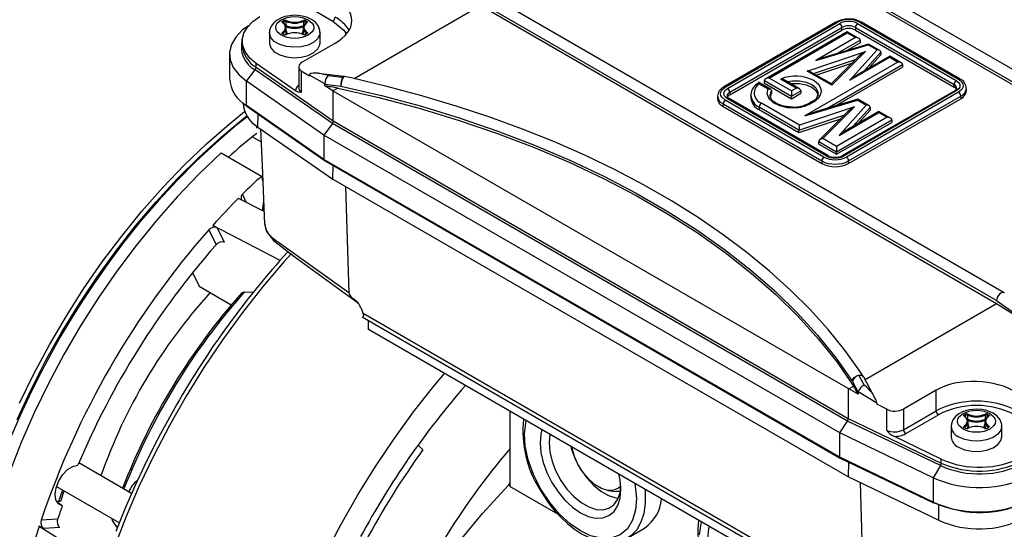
# Model space of a CAD drawing. Header units: inches. Extents: x 0 to 44, y 0 to 34.
# Tile 12 of 15: x 30.1 to 36.2, y 25.2 to 28.3. Entities that reach past the tile are written whole.
import ezdxf

# ---------------------------------------------------------------- set-up
doc = ezdxf.new("R2010")
doc.units = ezdxf.units.IN
doc.header["$LTSCALE"] = 4
doc.header["$MEASUREMENT"] = 0

msp = doc.modelspace()

# ---------------------------------------------------------------- linework, layer by layer
for p, q in [((37.3941, 27.3474), (34.1935, 29.1951)), ((34.1455, 29.1291), (37.347, 27.2809)), ((37.3455, 27.2979), (34.1471, 29.1443)), ((36.1692, 26.6403), (32.9686, 28.488)), ((31.8071, 28.438), (32.002, 28.3255)), ((32.9206, 28.422), (32.1338, 27.9678)), ((32.9206, 28.422), (36.1221, 26.5738)), ((36.1206, 26.5908), (32.9222, 28.4372)), ((31.6899, 28.3254), (31.696, 28.3289)), ((31.6904, 28.3173), (31.6904, 28.3174)), ((31.6927, 28.3206), (31.6987, 28.3241)), ((31.6927, 28.3141), (31.6927, 28.3206)), ((31.6987, 28.3094), (31.6987, 28.3241)), ((31.7094, 28.3243), (31.7094, 28.2986)), ((31.8213, 28.2986), (31.8213, 28.3243)), ((31.8319, 28.3241), (31.8379, 28.3206)), ((31.8319, 28.3094), (31.8319, 28.3241)), ((31.8347, 28.3289), (31.8407, 28.3254)), ((31.8379, 28.3141), (31.8379, 28.3206)), ((35.124, 28.3185), (34.428, 27.9167)), ((34.4379, 27.9158), (35.1338, 28.3175)), ((34.4518, 27.9077), (35.1477, 28.3095)), ((35.2591, 28.3095), (35.8716, 27.9559)), ((35.273, 28.3175), (35.8855, 27.964)), ((35.8953, 27.9649), (35.2829, 28.3185)), ((31.6078, 28.2532), (31.6078, 28.1889)), ((31.696, 28.2419), (31.6899, 28.2453)), ((31.6979, 28.242), (31.6919, 28.2455)), ((31.6923, 28.2499), (31.6923, 28.2453)), ((31.7023, 28.2801), (31.7098, 28.2727)), ((31.7166, 28.2528), (31.7126, 28.2405)), ((31.7127, 28.2564), (31.7127, 28.2822)), ((31.8188, 28.2381), (31.8141, 28.2528)), ((31.8179, 28.2822), (31.8179, 28.2564)), ((31.8388, 28.2455), (31.8327, 28.242)), ((31.8407, 28.2453), (31.8347, 28.2419)), ((31.8384, 28.2453), (31.8384, 28.2499)), ((31.8402, 28.2469), (31.8402, 28.2468)), ((31.9228, 28.1889), (31.9228, 28.2532)), ((34.4657, 27.8836), (35.1617, 28.2854)), ((34.4657, 27.8675), (35.1617, 28.2693)), ((35.1951, 28.2591), (34.6896, 27.9673)), ((34.7093, 27.972), (35.1951, 28.2524)), ((35.1617, 28.2693), (35.1617, 28.2854)), ((35.2663, 28.218), (35.1951, 28.2591)), ((35.1951, 28.2524), (35.1951, 28.2591)), ((35.1951, 28.2524), (35.2466, 28.2227)), ((35.2452, 28.2854), (35.8576, 27.9318)), ((35.2452, 28.2854), (35.2452, 28.2693)), ((35.2452, 28.2693), (35.8576, 27.9158)), ((31.4394, 28.2006), (31.4394, 28.1765)), ((31.8131, 28.0713), (32.0159, 28.1884)), ((35.2466, 28.2227), (34.9993, 28.08)), ((34.9993, 28.08), (35.325, 28.1775)), ((35.3273, 28.1826), (35.064, 28.1038)), ((35.1311, 28.1239), (35.2744, 28.2066)), ((35.1889, 28.1412), (35.2744, 28.1906)), ((35.2744, 28.2066), (35.2744, 28.1906)), ((35.325, 28.1775), (35.3798, 28.1458)), ((35.3968, 28.1426), (35.3276, 28.1826)), ((31.3607, 28.1203), (31.3607, 27.9692)), ((34.9458, 28.0154), (35.3071, 28.1355)), ((35.3071, 28.1355), (35.0991, 27.927)), ((35.3798, 28.1458), (35.2109, 27.9578)), ((35.2994, 28.0156), (35.4039, 28.1319)), ((35.3293, 28.0329), (35.4039, 28.1158)), ((35.4039, 28.1319), (35.4039, 28.1158)), ((31.5256, 28.0387), (31.5256, 28.0628)), ((31.7704, 27.8924), (31.5256, 28.0628)), ((35.5097, 28.0708), (34.9325, 27.7377)), ((34.9852, 27.9993), (35.2459, 28.086)), ((35.2219, 28.0619), (35.0029, 27.9891)), ((35.0643, 27.7816), (35.5375, 28.0548)), ((35.2633, 28.1034), (35.0958, 27.9355)), ((35.2109, 27.9578), (35.4581, 28.1006)), ((35.4581, 28.1072), (35.2647, 27.9955)), ((35.5293, 28.0661), (35.4581, 28.1072)), ((35.4581, 28.1006), (35.4581, 28.1072)), ((35.4581, 28.1006), (35.5097, 28.0708)), ((35.5375, 28.0548), (35.5375, 28.0387)), ((31.4649, 27.9534), (31.5195, 28.0229)), ((31.9987, 27.6894), (31.5195, 28.0229)), ((31.5256, 28.0387), (32.0045, 27.7053)), ((31.79, 28.0402), (31.79, 27.9111)), ((31.8061, 28.0146), (31.8061, 27.8836)), ((31.8566, 27.983), (31.8061, 28.0146)), ((32.0707, 27.9818), (31.9115, 28.0005)), ((35.0991, 27.927), (34.9458, 28.0154)), ((35.0961, 27.9354), (34.9685, 28.009)), ((35.1221, 27.7989), (35.5375, 28.0387)), ((31.9463, 27.6184), (31.4649, 27.9534)), ((31.4649, 27.8023), (31.4649, 27.9534)), ((31.8566, 27.9904), (31.8566, 27.9891)), ((31.9526, 27.9356), (31.8566, 27.9891)), ((31.8566, 27.983), (31.8566, 27.9891)), ((31.9526, 27.9356), (31.9527, 27.9337)), ((31.9527, 27.9228), (31.9527, 27.9337)), ((31.9527, 27.9337), (32.0518, 27.9215)), ((31.9731, 27.9876), (32.0626, 27.9764)), ((34.7208, 27.9013), (34.6438, 27.9457)), ((34.6483, 27.9428), (34.6447, 27.9405)), ((34.6489, 27.9361), (34.7023, 27.9053)), ((34.6814, 27.9559), (34.8485, 27.8595)), ((34.6814, 27.9399), (34.6814, 27.9559)), ((34.6814, 27.9399), (34.8485, 27.8434)), ((34.8485, 27.8917), (34.7093, 27.972)), ((34.7815, 27.9657), (34.8791, 27.9093)), ((34.8988, 27.9046), (34.8034, 27.9597)), ((35.8576, 27.9158), (35.8576, 27.9318)), ((32.0022, 27.8918), (31.9527, 27.9228)), ((32.0328, 27.9095), (32.0022, 27.8918)), ((32.0045, 27.8902), (32.0022, 27.8918)), ((35.2008, 26.045), (32.0045, 27.8902)), ((32.0045, 27.7053), (32.0045, 27.8902)), ((34.4284, 27.9164), (34.4269, 27.9155)), ((34.4282, 27.9169), (34.428, 27.9167)), ((34.4657, 27.8836), (34.4657, 27.8675)), ((34.7159, 27.8657), (34.7248, 27.8924)), ((34.7248, 27.8924), (34.7248, 27.8763)), ((34.8791, 27.9093), (34.8485, 27.8917)), ((34.8485, 27.8595), (34.9069, 27.8933)), ((34.8485, 27.8917), (34.8485, 27.8595)), ((34.8485, 27.8434), (34.9069, 27.8772)), ((34.9069, 27.8933), (34.9069, 27.8772)), ((35.8617, 27.8926), (35.1657, 27.4909)), ((35.8716, 27.8917), (35.1756, 27.4899)), ((35.8855, 27.8836), (35.1895, 27.4818)), ((35.934, 27.8916), (35.934, 27.9077)), ((31.445, 27.8173), (31.4449, 27.8161)), ((34.3893, 27.8595), (34.3893, 27.8434)), ((34.4239, 27.8113), (35.0364, 27.4577)), ((34.4239, 27.7952), (34.4239, 27.8113)), ((35.0503, 27.4818), (34.4379, 27.8354)), ((35.0642, 27.4899), (34.4518, 27.8434)), ((35.0741, 27.4909), (34.4616, 27.8444)), ((34.5961, 27.8643), (34.5962, 27.8669)), ((34.5961, 27.8643), (34.5961, 27.8483)), ((34.8985, 27.6796), (34.662, 27.8161)), ((34.8485, 27.8434), (34.8485, 27.8595)), ((34.9325, 27.7377), (35.2582, 27.8351)), ((34.9591, 27.8155), (34.9595, 27.8157)), ((34.9775, 27.8261), (34.9595, 27.8157)), ((34.9873, 27.8251), (34.9693, 27.8147)), ((35.2605, 27.8403), (34.9972, 27.7615)), ((35.2034, 27.4577), (35.8994, 27.8595)), ((35.2034, 27.4417), (35.8994, 27.8434)), ((35.2582, 27.8351), (35.3129, 27.8035)), ((35.33, 27.8003), (35.2608, 27.8403)), ((35.8994, 27.8595), (35.8994, 27.8434)), ((31.9463, 27.4673), (31.4649, 27.8023)), ((31.4673, 27.797), (31.9485, 27.462)), ((31.5362, 27.6678), (31.5375, 27.7481)), ((34.4239, 27.7952), (35.0364, 27.4417)), ((34.8952, 27.6493), (34.648, 27.792)), ((34.648, 27.792), (34.648, 27.7759)), ((34.648, 27.7759), (34.8952, 27.6332)), ((34.8394, 27.7893), (34.8652, 27.7887)), ((35.2403, 27.7932), (34.8985, 27.6796)), ((35.1965, 27.7611), (35.0234, 27.5875)), ((35.0435, 27.5959), (35.2403, 27.7932)), ((35.3129, 27.8035), (35.1441, 27.6155)), ((35.1441, 27.6155), (35.3913, 27.7583)), ((35.3913, 27.7649), (35.1979, 27.6532)), ((35.2325, 27.6733), (35.3371, 27.7896)), ((35.2625, 27.6906), (35.3371, 27.7735)), ((35.3371, 27.7896), (35.3371, 27.7735)), ((35.4625, 27.7238), (35.3913, 27.7649)), ((35.3913, 27.7583), (35.3913, 27.7649)), ((35.3913, 27.7583), (35.4428, 27.7285)), ((31.4358, 27.7111), (31.441, 27.7081)), ((31.9987, 27.6894), (31.9463, 27.6184)), ((35.1955, 25.8439), (31.9987, 27.6894)), ((32.0045, 27.7053), (35.2008, 25.8601)), ((34.8952, 27.6493), (35.1791, 27.7437)), ((34.8952, 27.6332), (35.1551, 27.7196)), ((35.4428, 27.7285), (35.1283, 27.5469)), ((35.1283, 27.5148), (35.4707, 27.7125)), ((35.1283, 27.4987), (35.4707, 27.6964)), ((35.4707, 27.7125), (35.4707, 27.6964)), ((31.3882, 27.6726), (31.3929, 27.6698)), ((31.5291, 27.6728), (31.5297, 27.6705)), ((31.5362, 27.6678), (32.002, 27.3451)), ((34.8952, 27.6332), (34.8952, 27.6493)), ((31.5025, 27.6066), (31.5572, 27.575)), ((35.1477, 25.7702), (31.9463, 27.6184)), ((31.9463, 27.6184), (31.9463, 27.4673)), ((35.0189, 27.5779), (35.1283, 27.5148)), ((35.0189, 27.5619), (35.0189, 27.5779)), ((35.1283, 27.5469), (35.0435, 27.5959)), ((31.2255, 27.5226), (31.2197, 27.526)), ((31.308, 27.5071), (31.5586, 27.3625)), ((35.0189, 27.5619), (35.1283, 27.4987)), ((35.1283, 27.5469), (35.1283, 27.5148)), ((35.1283, 27.4987), (35.1283, 27.5148)), ((35.1477, 25.6191), (31.9463, 27.4673)), ((31.9488, 27.4618), (35.1501, 25.6138)), ((35.0364, 27.4577), (35.0364, 27.4417)), ((35.2034, 27.4417), (35.2034, 27.4577)), ((32.002, 27.3451), (32.0033, 27.4304)), ((31.5586, 27.3625), (31.5675, 27.3248)), ((32.002, 27.3451), (35.2034, 25.497)), ((32.0804, 27.2999), (32.1008, 26.6404)), ((31.5749, 27.143), (31.4158, 27.2255)), ((31.4631, 27.201), (31.442, 27.2516)), ((31.2317, 27.0296), (31.2766, 26.9378)), ((31.2569, 27.0578), (31.2847, 27.0417)), ((31.6739, 26.8389), (31.2569, 27.0578)), ((31.2847, 27.0417), (31.3283, 26.9528)), ((31.1309, 26.7649), (31.1726, 26.6799)), ((31.1726, 26.6799), (31.3714, 26.5651)), ((31.4543, 26.6462), (31.5086, 26.644)), ((36.1206, 26.5908), (36.3743, 26.4124)), ((35.3054, 26.1024), (36.1221, 26.5738)), ((36.1221, 26.5738), (36.3743, 26.4124)), ((32.1833, 26.4898), (35.2471, 24.7211)), ((35.2094, 24.7674), (32.1897, 26.5106)), ((32.2241, 26.4112), (32.2241, 26.4663)), ((35.2863, 24.6434), (32.2241, 26.4112)), ((35.2671, 26.1265), (35.2998, 26.0671)), ((35.2978, 26.1155), (35.2967, 26.1175)), ((35.3729, 25.975), (35.2985, 26.1154)), ((35.2008, 26.045), (35.2008, 25.8601)), ((35.2037, 26.0436), (35.2008, 26.045)), ((35.2037, 26.0436), (35.2343, 26.0613)), ((35.2633, 26.0116), (35.2037, 26.0436)), ((35.2272, 26.0883), (35.2633, 26.0225)), ((35.2633, 26.0225), (35.2634, 26.0243)), ((35.2633, 26.0225), (35.2633, 26.0116)), ((35.3792, 25.9555), (35.2634, 26.0243)), ((35.7463, 26.0349), (35.5435, 25.9178)), ((35.7463, 25.9069), (35.7463, 26.0349)), ((35.3792, 25.9555), (35.3792, 25.9568)), ((35.3792, 25.9555), (35.3792, 25.9494)), ((35.44, 25.9168), (35.3792, 25.9494)), ((35.44, 25.7858), (35.44, 25.9168)), ((35.5435, 25.9178), (35.5435, 25.7898)), ((33.1002, 25.9055), (33.1002, 25.4383)), ((35.2008, 25.8601), (35.7783, 25.5836)), ((35.5435, 25.7898), (35.7463, 25.9069)), ((35.5574, 25.7657), (35.7602, 25.8827)), ((35.9214, 25.8826), (35.9275, 25.8861)), ((35.9219, 25.8745), (35.9219, 25.8746)), ((35.9242, 25.8778), (35.9303, 25.8813)), ((35.9242, 25.8713), (35.9242, 25.8778)), ((35.9303, 25.8666), (35.9303, 25.8813)), ((35.9409, 25.8815), (35.9409, 25.8558)), ((36.0528, 25.8558), (36.0528, 25.8815)), ((36.0634, 25.8813), (36.0694, 25.8778)), ((36.0634, 25.8666), (36.0634, 25.8813)), ((36.0662, 25.8861), (36.0722, 25.8826)), ((36.0694, 25.8713), (36.0694, 25.8778)), ((33.1907, 25.7651), (33.2016, 25.8469)), ((35.1477, 25.7702), (35.1955, 25.8439)), ((35.7733, 25.5673), (35.1955, 25.8439)), ((35.8394, 25.8104), (35.8394, 25.7461)), ((35.9275, 25.7991), (35.9214, 25.8025)), ((35.9294, 25.7993), (35.9234, 25.8027)), ((35.9238, 25.8071), (35.9238, 25.8025)), ((35.9338, 25.8373), (35.9413, 25.8299)), ((35.9481, 25.81), (35.9441, 25.7977)), ((35.9443, 25.8136), (35.9443, 25.8394)), ((36.0503, 25.7953), (36.0456, 25.81)), ((36.0494, 25.8394), (36.0494, 25.8136)), ((36.0703, 25.8027), (36.0642, 25.7993)), ((36.0722, 25.8025), (36.0662, 25.7991)), ((36.0699, 25.8025), (36.0699, 25.8071)), ((36.0718, 25.8041), (36.0717, 25.804)), ((36.1543, 25.7461), (36.1543, 25.8104)), ((35.728, 25.4924), (35.1477, 25.7702)), ((35.1477, 25.6191), (35.1477, 25.7702)), ((35.7783, 25.6077), (35.4831, 25.7491)), ((32.5598, 25.6644), (32.5311, 25.6951)), ((35.728, 25.3413), (35.1477, 25.6191)), ((35.1503, 25.6137), (35.7305, 25.3359)), ((35.7783, 25.5836), (35.7783, 25.6077)), ((30.7531, 25.3951), (30.4259, 25.584)), ((35.2034, 25.497), (35.2047, 25.5876)), ((35.7733, 25.5673), (35.728, 25.4924)), ((35.2034, 25.497), (35.7624, 25.2281)), ((35.728, 25.4924), (35.728, 25.3413)), ((30.286, 25.4375), (30.6767, 25.2119)), ((33.0934, 25.4474), (33.0908, 25.4458)), ((33.0915, 25.4454), (33.0908, 25.4458)), ((33.0908, 25.4458), (33.0915, 25.4449)), ((33.0934, 25.4474), (33.1002, 25.4561)), ((33.0934, 25.4474), (33.1002, 25.4463)), ((33.3988, 25.2659), (33.1002, 25.4383)), ((33.8758, 25.4577), (33.8866, 25.3634)), ((35.2749, 25.4626), (35.2937, 24.7971)), ((30.3246, 25.4152), (30.2986, 25.3442)), ((33.7096, 25.4139), (33.7566, 25.4075)), ((30.2986, 25.3442), (30.2878, 25.3435)), ((30.3225, 25.3187), (30.2928, 25.3381)), ((35.7624, 25.2281), (35.7637, 25.3256)), ((30.2078, 25.1764), (30.18, 25.1924)), ((30.18, 25.1924), (30.5779, 24.9409)), ((30.2937, 25.2353), (30.1918, 25.2284)), ((30.3066, 25.1831), (30.2078, 25.1764)), ((30.635, 25.2272), (30.6328, 25.2373)), ((30.635, 25.2272), (30.6374, 25.2346)), ((30.6643, 25.181), (30.635, 25.2272)), ((33.8322, 25.12), (33.9366, 25.1803)), ((34.2873, 25.2202), (34.2764, 25.1384))]:
    msp.add_line(p, q)
at = {"flags": 128}
for points in [[(31.7653, 28.3608), (31.7206, 28.3566), (31.7041, 28.3527), (31.6787, 28.3438), (31.6557, 28.3316), (31.6352, 28.3151), (31.6191, 28.2943), (31.6095, 28.2692), (31.6092, 28.2539)], [(31.9215, 28.2541), (31.9218, 28.2659), (31.912, 28.2935), (31.8932, 28.3174), (31.87, 28.3347), (31.8448, 28.3468), (31.8237, 28.3535), (31.7988, 28.3585), (31.7653, 28.3608)], [(31.5256, 28.0628), (31.4866, 28.0957), (31.4588, 28.1321), (31.443, 28.1709), (31.4398, 28.2107), (31.4494, 28.2501), (31.4713, 28.2879), (31.5049, 28.3227), (31.549, 28.3533)], [(31.6818, 28.2372), (31.6569, 28.2583), (31.6496, 28.2716), (31.6472, 28.2854), (31.6496, 28.2992), (31.6569, 28.3125), (31.6818, 28.3336), (31.7184, 28.348), (31.7414, 28.3522), (31.7653, 28.3536), (31.7893, 28.3522), (31.8122, 28.348), (31.8488, 28.3336)], [(31.8488, 28.3336), (31.8737, 28.3125), (31.881, 28.2992), (31.8834, 28.2854), (31.881, 28.2715), (31.8737, 28.2583), (31.8488, 28.2372), (31.8122, 28.2228), (31.7893, 28.2186), (31.7653, 28.2172), (31.7414, 28.2186), (31.7184, 28.2228), (31.6818, 28.2372)], [(31.6893, 28.3162), (31.6871, 28.3184), (31.6865, 28.3209), (31.6875, 28.3234), (31.6899, 28.3254)], [(31.7088, 28.2854), (31.7034, 28.3023), (31.6893, 28.3162)], [(31.6914, 28.3163), (31.6906, 28.317), (31.6904, 28.3175)], [(31.8414, 28.3162), (31.8272, 28.3023), (31.8218, 28.2854)], [(31.8402, 28.3175), (31.8401, 28.317), (31.8392, 28.3163)], [(31.8407, 28.3254), (31.8432, 28.3234), (31.8442, 28.3209), (31.8435, 28.3183), (31.8414, 28.3162)], [(32.002, 28.3255), (32.0724, 28.2657), (32.0836, 28.2454)], [(31.4774, 28.2954), (31.4399, 28.268), (31.3993, 28.2259), (31.3727, 28.1802), (31.3612, 28.1324), (31.365, 28.0842), (31.3841, 28.0373), (31.4178, 27.9932), (31.4649, 27.9534)], [(31.9228, 28.2539), (31.9218, 28.2431), (31.9097, 28.2169), (31.8847, 28.1939), (31.8491, 28.1763), (31.8061, 28.1654), (31.7594, 28.1624), (31.7133, 28.1674), (31.6718, 28.1801), (31.6386, 28.1992), (31.6167, 28.2232), (31.608, 28.2498), (31.6078, 28.2536)], [(31.6899, 28.2453), (31.6874, 28.2474), (31.6865, 28.2499), (31.6872, 28.2525), (31.6893, 28.2546)], [(31.6893, 28.2546), (31.7034, 28.2685), (31.7088, 28.2854)], [(31.6919, 28.2455), (31.6908, 28.2463), (31.6904, 28.2469)], [(31.7099, 28.2438), (31.7114, 28.2477), (31.7127, 28.2564)], [(31.7127, 28.2656), (31.7167, 28.2532), (31.7166, 28.2528)], [(31.8141, 28.2528), (31.814, 28.2532), (31.8179, 28.2656)], [(31.8179, 28.2564), (31.8192, 28.2477), (31.8208, 28.2437)], [(31.8218, 28.2854), (31.8272, 28.2685), (31.8414, 28.2546)], [(31.8402, 28.2469), (31.8399, 28.2463), (31.8388, 28.2455)], [(31.8414, 28.2546), (31.8436, 28.2524), (31.8442, 28.2499), (31.8431, 28.2473), (31.8407, 28.2453)], [(31.6078, 28.1889), (31.608, 28.1855), (31.6167, 28.1589), (31.6386, 28.135), (31.6718, 28.1158), (31.7133, 28.1031), (31.7594, 28.0981), (31.8061, 28.1011), (31.8491, 28.112), (31.8847, 28.1296), (31.9097, 28.1526), (31.9218, 28.1788), (31.9228, 28.1889)], [(31.9731, 27.9876), (31.9101, 28.0012), (31.8799, 28.0023), (31.8651, 27.9994), (31.859, 27.9955), (31.8573, 27.9931), (31.8566, 27.9904)], [(32.0738, 27.9812), (32.0709, 27.9806), (32.0656, 27.9749), (32.0603, 27.9643), (32.0558, 27.9504), (32.0528, 27.9354), (32.0518, 27.9215)], [(32.0626, 27.9764), (32.0678, 27.9813), (32.0706, 27.981)], [(32.074, 27.9809), (32.0722, 27.9815), (32.0706, 27.9815)], [(35.2961, 26.1176), (35.2729, 26.1542), (35.1796, 26.284), (35.0767, 26.4111), (34.9643, 26.5354), (34.8426, 26.6567), (34.7119, 26.7747), (34.5725, 26.8892), (34.4247, 27), (34.2687, 27.1068), (34.1049, 27.2095), (33.9335, 27.3079), (33.755, 27.4018), (33.5696, 27.4911), (33.3778, 27.5755), (33.18, 27.6549), (32.9765, 27.7291), (32.7678, 27.7981), (32.5544, 27.8617), (32.3367, 27.9197), (32.1153, 27.9721), (32.0737, 27.9808)], [(34.6489, 27.9361), (34.6484, 27.9412), (34.6481, 27.9431), (34.6481, 27.9431)], [(34.8213, 27.9494), (34.855, 27.9546), (34.8985, 27.9541), (34.9397, 27.946), (34.9746, 27.9309), (34.9998, 27.9104), (35.0129, 27.8864), (35.0145, 27.875)], [(34.8424, 27.9372), (34.855, 27.9385), (34.8985, 27.9381), (34.9397, 27.9299), (34.9746, 27.9149), (34.9998, 27.8943), (35.0129, 27.8704), (35.0145, 27.8583)], [(34.9873, 27.8251), (35.021, 27.8537), (35.0308, 27.8715), (35.0342, 27.8904), (35.0308, 27.9094), (35.021, 27.9271), (34.9873, 27.9557)], [(35.8716, 27.9559), (35.8881, 27.9418), (35.893, 27.933), (35.8946, 27.9238), (35.893, 27.9146), (35.8881, 27.9057), (35.8716, 27.8917)], [(35.8855, 27.964), (35.9062, 27.9464), (35.9123, 27.9353), (35.9143, 27.9238), (35.9123, 27.9123), (35.9062, 27.9012), (35.8855, 27.8836)], [(31.8061, 27.8836), (31.8061, 27.8834), (31.806, 27.8832), (31.8055, 27.8829), (31.7892, 27.8843), (31.7704, 27.8924)], [(32.0328, 27.9095), (32.2878, 27.8505), (32.5373, 27.7842), (32.7807, 27.7107), (33.0173, 27.6302), (33.2466, 27.5429), (33.468, 27.449), (33.6808, 27.3487), (33.8846, 27.2424), (34.0788, 27.1303), (34.263, 27.0127), (34.4366, 26.8898), (34.5992, 26.762), (34.7505, 26.6296), (34.89, 26.493), (35.0173, 26.3525), (35.1322, 26.2085), (35.2343, 26.0613)], [(32.0518, 27.9215), (32.3042, 27.8625), (32.5512, 27.7963), (32.7921, 27.7231), (33.0264, 27.643), (33.2534, 27.5562), (33.4727, 27.4629), (33.6835, 27.3635), (33.8855, 27.258), (34.078, 27.1469), (34.2606, 27.0303), (34.433, 26.9086), (34.5945, 26.782), (34.7448, 26.651), (34.8836, 26.5157), (35.0105, 26.3766), (35.1251, 26.234), (35.2272, 26.0883)], [(34.4379, 27.8354), (34.4171, 27.853), (34.411, 27.8641), (34.409, 27.8756), (34.4111, 27.8871), (34.4171, 27.8981), (34.4379, 27.9158)], [(34.4518, 27.8434), (34.4352, 27.8575), (34.4303, 27.8664), (34.4287, 27.8756), (34.4303, 27.8848), (34.4352, 27.8936), (34.4518, 27.9077)], [(34.7023, 27.9053), (34.6963, 27.8761), (34.7076, 27.8457), (34.7358, 27.8192), (34.7751, 27.8004), (34.8226, 27.7897), (34.8394, 27.7893)], [(34.7023, 27.9053), (34.7076, 27.9057), (34.7103, 27.9054), (34.7175, 27.9032), (34.7207, 27.901), (34.723, 27.8983), (34.7243, 27.8954), (34.7248, 27.8924)], [(34.7158, 27.8479), (34.7159, 27.8494), (34.7248, 27.8763)], [(35.8749, 27.9077), (35.8718, 27.9005), (35.8617, 27.8926)], [(34.7158, 27.8639), (34.7159, 27.8655), (34.7159, 27.8657)], [(34.8562, 27.7913), (34.8153, 27.7946), (34.7999, 27.7977), (34.7766, 27.8047), (34.7563, 27.8138), (34.7392, 27.8249), (34.7265, 27.8372), (34.7187, 27.8501), (34.7158, 27.864), (34.7162, 27.8653)], [(34.9595, 27.8157), (34.9595, 27.8157), (34.9616, 27.8165), (34.964, 27.8166), (34.9666, 27.816), (34.9693, 27.8147)], [(30.0577, 25.954), (30.1466, 26.1365), (30.2428, 26.3163), (30.3457, 26.4924), (30.4551, 26.6642), (30.5704, 26.8309), (30.6911, 26.9918), (30.8168, 27.1463), (30.9468, 27.2936), (31.0806, 27.4331), (31.2177, 27.5643), (31.3574, 27.6866), (31.454, 27.7647)], [(31.4732, 27.7335), (31.3982, 27.6744), (31.2746, 27.5683), (31.1533, 27.4554), (31.0349, 27.3364), (30.9199, 27.2119), (30.809, 27.0829), (30.7031, 26.9509), (30.6045, 26.819), (30.5136, 26.6894), (30.4512, 26.5954), (30.3897, 26.4981), (30.3082, 26.3617), (30.2115, 26.1867), (30.1747, 26.1158), (30.1162, 25.9972), (30.0589, 25.8733), (30.0016, 25.7398)], [(30.0424, 25.8532), (30.127, 26.036), (30.2192, 26.2164), (30.3184, 26.3935), (30.4243, 26.5667), (30.5363, 26.735), (30.6541, 26.8979), (30.777, 27.0546), (30.9045, 27.2044), (31.0362, 27.3466), (31.1713, 27.4807), (31.3093, 27.606), (31.4497, 27.7221), (31.4681, 27.7365)], [(31.3768, 27.6562), (31.3752, 27.6609), (31.3749, 27.6616)], [(31.5307, 27.6614), (31.5308, 27.6619), (31.5297, 27.6705)], [(31.5538, 27.6556), (31.5632, 27.429), (31.5781, 27.0661)], [(31.308, 27.5071), (31.1709, 27.3758), (31.037, 27.2361), (30.907, 27.0886), (30.7813, 26.9339), (30.6606, 26.7728), (30.5453, 26.6058), (30.436, 26.4338), (30.3331, 26.2574), (30.2371, 26.0774), (30.1484, 25.8947), (30.0673, 25.7099), (29.9943, 25.5239)], [(31.5781, 27.0663), (31.5895, 27.019), (31.6332, 26.963), (31.7589, 26.866), (32.1463, 26.5854)], [(31.5794, 27.0662), (31.5835, 27.0386), (31.6029, 27.0045), (31.6232, 26.9836), (31.6453, 26.9667), (31.6636, 26.9537), (32.1008, 26.6404)], [(31.7423, 26.8811), (31.7004, 26.8344), (31.5685, 26.6796), (31.4411, 26.5179), (31.3188, 26.35), (31.2021, 26.1765), (31.0915, 25.9983), (30.9874, 25.8159), (30.8902, 25.6301), (30.8004, 25.4417), (30.7182, 25.2514), (30.6441, 25.06)], [(31.4378, 26.64), (31.4383, 26.6418), (31.4543, 26.6462)], [(32.1458, 26.5858), (32.1533, 26.5796), (32.159, 26.5736)], [(32.1897, 26.5106), (32.1908, 26.5041), (32.1912, 26.4985), (32.1902, 26.4906), (32.1853, 26.4887)], [(31.9569, 25.0208), (32.0534, 25.2049), (32.1566, 25.3856), (32.2663, 25.5623), (32.3821, 25.7341), (32.5033, 25.9005), (32.6296, 26.0607), (32.6953, 26.1392)], [(35.2272, 26.0883), (35.23, 26.1012), (35.238, 26.1134), (35.25, 26.123), (35.2641, 26.1285), (35.2782, 26.1291), (35.2901, 26.1247), (35.2968, 26.1181)], [(31.031, 25.9444), (30.9311, 25.7638), (30.893, 25.6908), (30.8324, 25.5685), (30.773, 25.4408), (30.7133, 25.3032), (30.6555, 25.1591)], [(35.9968, 25.918), (35.9521, 25.9138), (35.9356, 25.91), (35.9102, 25.9011), (35.8872, 25.8888), (35.8667, 25.8723), (35.8506, 25.8515), (35.841, 25.8264), (35.8406, 25.8096)], [(36.153, 25.8098), (36.1533, 25.8231), (36.1435, 25.8507), (36.1247, 25.8746), (36.1015, 25.8919), (36.0763, 25.904), (36.0552, 25.9107), (36.0303, 25.9157), (35.9968, 25.918)], [(35.9133, 25.7944), (35.8884, 25.8155), (35.8811, 25.8288), (35.8787, 25.8426), (35.8812, 25.8564), (35.8884, 25.8697), (35.9133, 25.8908), (35.9499, 25.9052), (35.9729, 25.9094), (35.9968, 25.9108), (36.0208, 25.9094), (36.0437, 25.9052), (36.0803, 25.8908)], [(36.0803, 25.8908), (36.1052, 25.8697), (36.1125, 25.8564), (36.1149, 25.8426), (36.1125, 25.8287), (36.1052, 25.8155), (36.0803, 25.7944), (36.0437, 25.78), (36.0208, 25.7758), (35.9968, 25.7744), (35.9729, 25.7758), (35.9499, 25.78), (35.9133, 25.7944)], [(35.9208, 25.8734), (35.9186, 25.8756), (35.918, 25.8781), (35.919, 25.8806), (35.9214, 25.8826)], [(35.9403, 25.8426), (35.935, 25.8595), (35.9208, 25.8734)], [(35.9229, 25.8735), (35.9221, 25.8742), (35.9219, 25.8747)], [(36.0729, 25.8734), (36.0587, 25.8595), (36.0533, 25.8426)], [(36.0717, 25.8747), (36.0716, 25.8742), (36.0707, 25.8735)], [(36.0722, 25.8826), (36.0747, 25.8806), (36.0757, 25.8781), (36.075, 25.8755), (36.0729, 25.8734)], [(36.1543, 25.8101), (36.1489, 25.7869), (36.1302, 25.7621), (36.0996, 25.7415), (36.0598, 25.7271), (36.0145, 25.7201), (35.9676, 25.7211), (35.9232, 25.7301), (35.8855, 25.7462)], [(35.9214, 25.8025), (35.919, 25.8046), (35.918, 25.8071), (35.9187, 25.8097), (35.9208, 25.8118)], [(35.9208, 25.8118), (35.935, 25.8257), (35.9403, 25.8426)], [(35.9234, 25.8027), (35.9223, 25.8035), (35.9219, 25.8041)], [(35.9414, 25.801), (35.9429, 25.8049), (35.9443, 25.8136)], [(35.9443, 25.8228), (35.9482, 25.8104), (35.9481, 25.81)], [(36.0456, 25.81), (36.0455, 25.8104), (36.0494, 25.8228)], [(36.0494, 25.8136), (36.0507, 25.8049), (36.0523, 25.8009)], [(36.0533, 25.8426), (36.0587, 25.8257), (36.0729, 25.8118)], [(36.0717, 25.8041), (36.0714, 25.8035), (36.0703, 25.8027)], [(36.0729, 25.8118), (36.0751, 25.8096), (36.0757, 25.8071), (36.0746, 25.8045), (36.0722, 25.8025)], [(33.8866, 25.3634), (33.8808, 25.2936), (33.8622, 25.2295), (33.8299, 25.1762), (33.7847, 25.138), (33.7291, 25.118), (33.6668, 25.1167), (33.602, 25.1326), (33.5387, 25.1624), (33.4753, 25.2057), (33.4106, 25.2646), (33.3482, 25.3378), (33.2926, 25.4221), (33.2474, 25.5125), (33.2151, 25.6031), (33.1965, 25.6887), (33.1907, 25.7651)], [(33.3, 25.7901), (33.2929, 25.7625), (33.2881, 25.7089), (33.2929, 25.6497), (33.3072, 25.5871), (33.3303, 25.5238), (33.3615, 25.4619), (33.3995, 25.404), (33.4428, 25.3523), (33.4898, 25.3087), (33.5387, 25.2749), (33.5875, 25.2523), (33.6345, 25.2416), (33.6779, 25.2433), (33.7158, 25.2574), (33.747, 25.2832), (33.7701, 25.3199), (33.7844, 25.3659), (33.7892, 25.4196), (33.7892, 25.4196)], [(33.3491, 25.7618), (33.3487, 25.7595), (33.3438, 25.7089)], [(35.8855, 25.6819), (35.9232, 25.6658), (35.9676, 25.6568), (36.0145, 25.6558), (36.0598, 25.6628), (36.0996, 25.6772), (36.1302, 25.6978), (36.1489, 25.7226), (36.1543, 25.7461)], [(33.3438, 25.7089), (33.3487, 25.6526), (33.363, 25.5932), (33.3863, 25.5332), (33.4175, 25.4752), (33.4551, 25.4219), (33.4977, 25.3754), (33.5432, 25.338), (33.5898, 25.3111), (33.6353, 25.296), (33.6779, 25.2933), (33.7155, 25.3032), (33.7467, 25.3251), (33.77, 25.3583), (33.7843, 25.4011), (33.789, 25.4413)], [(33.4789, 25.6868), (33.4855, 25.6639), (33.5088, 25.6039), (33.54, 25.5459), (33.5776, 25.4926), (33.6202, 25.4462), (33.6657, 25.4087), (33.7123, 25.3818), (33.7578, 25.3667), (33.7728, 25.3644)], [(33.7886, 25.4408), (33.775, 25.4284), (33.7449, 25.415), (33.7092, 25.414), (33.6701, 25.4254), (33.6299, 25.4487), (33.5908, 25.4824), (33.5551, 25.5246), (33.525, 25.5728), (33.5021, 25.6243), (33.4878, 25.676), (33.4867, 25.6823)], [(30.3225, 25.3187), (30.2982, 25.3303), (30.2828, 25.3548), (30.2778, 25.3893), (30.2838, 25.4301), (30.3002, 25.4723), (30.3251, 25.5114), (30.3557, 25.5428), (30.3885, 25.5629), (30.4198, 25.5695)], [(33.7892, 25.4196), (33.7844, 25.4788), (33.7768, 25.5169)], [(32.7813, 25.0904), (32.9308, 25.2694), (33.0915, 25.4454)], [(30.3149, 25.3511), (30.333, 25.4071), (30.3339, 25.4098)], [(33.2863, 25.4186), (33.3297, 25.3507), (33.3489, 25.3246), (33.3822, 25.2837), (33.4183, 25.2449), (33.4585, 25.2076), (33.5013, 25.1738), (33.5461, 25.1448), (33.5922, 25.1213), (33.6388, 25.1043), (33.6854, 25.0942), (33.7315, 25.0919), (33.7765, 25.0979), (33.8163, 25.1121)], [(33.7855, 25.4069), (33.7712, 25.4064), (33.7566, 25.4075)], [(33.9392, 25.4211), (33.9409, 25.4017), (33.9414, 25.333), (33.9325, 25.2704), (33.9145, 25.2156), (33.8879, 25.1698), (33.8533, 25.1343), (33.8322, 25.12)], [(30.3135, 25.3515), (30.3134, 25.3496), (30.3065, 25.3454), (30.2986, 25.3442)], [(34.3299, 25.1154), (34.3355, 25.177), (34.3406, 25.1894)]]:
    msp.add_lwpolyline(points, dxfattribs=at)
for centre, radius, start, end in [((31.6904, 28.3146), 0.00191, 354.45849, 125.21288), ((31.6867, 28.3203), 0.00605, 2.60548, 57.39452), ((31.6943, 28.317), 0.00392, 113.99618, 174.68368), ((31.6721, 28.279), 0.0408, 4.47626, 60.33408), ((31.7043, 28.3127), 0.0183, 65.45495, 117.30567), ((31.6927, 28.3238), 0.00605, 2.60548, 57.39452), ((31.7043, 28.3132), 0.0122, 65.55917, 117.20144), ((31.7159, 28.3241), 0.00654, 127.65038, 177.9831), ((31.7653, 28.4487), 0.1364, 245.7844, 294.2156), ((31.7653, 28.423), 0.1364, 245.7844, 294.2156), ((31.7653, 28.4479), 0.13, 245.76202, 294.23798), ((31.857, 28.28), 0.0391, 118.37019, 176.90069), ((31.8263, 28.3127), 0.0183, 62.68888, 114.55051), ((31.8147, 28.3241), 0.00654, 2.0169, 52.34962), ((31.8263, 28.3132), 0.0122, 62.79856, 114.44083), ((31.838, 28.3238), 0.00605, 122.60548, 177.39452), ((31.844, 28.3203), 0.00605, 122.60548, 177.39452), ((31.8364, 28.3171), 0.00383, 5.55747, 66.80696), ((31.8403, 28.3146), 0.00191, 54.78712, 185.54151), ((31.9857, 28.351), 0.0303, 302.60548, 357.39452), ((31.914, 28.1549), 0.2198, 31.01593, 62.37989), ((35.1281, 28.3095), 0.0099, 54.38242, 114.30712), ((35.1971, 28.194), 0.1439, 87.49708, 120.35205), ((35.2013, 28.1891), 0.1451, 89.16991, 117.72623), ((35.2034, 28.2022), 0.1209, 62.56909, 117.43091), ((35.1314, 28.284), 0.0303, 2.60548, 57.39452), ((35.211, 28.1991), 0.1389, 59.04998, 93.14456), ((35.2055, 28.1891), 0.1451, 62.27358, 90.83027), ((35.2754, 28.284), 0.0303, 122.60548, 177.39452), ((35.2788, 28.3095), 0.0099, 65.69288, 125.61758), ((31.6866, 28.2496), 0.00565, 3.22333, 62.18012), ((31.6911, 28.2437), 0.00198, 65.68605, 125.61817), ((31.6941, 28.2467), 0.0037, 119.5079, 174.44815), ((31.6737, 28.2843), 0.0391, 298.37019, 356.90069), ((31.6971, 28.2404), 0.00188, 63.40806, 127.31683), ((31.7043, 28.2581), 0.0183, 242.68888, 294.55051), ((31.7043, 28.2546), 0.0141, 242.90334, 294.54562), ((31.7653, 28.4235), 0.1424, 245.76202, 294.23798), ((31.7108, 28.2402), 0.00172, 48.83869, 112.03532), ((31.7653, 28.1229), 0.13, 65.76202, 114.23798), ((31.8586, 28.2853), 0.0408, 184.47626, 240.33408), ((31.8263, 28.2581), 0.0183, 245.45495, 297.30567), ((31.8198, 28.2402), 0.00172, 67.96468, 131.16131), ((31.8263, 28.2546), 0.0141, 245.45438, 297.09666), ((31.8336, 28.2404), 0.00188, 52.68317, 116.59194), ((31.844, 28.2496), 0.00565, 117.81988, 176.77667), ((31.8366, 28.2467), 0.00368, 4.17244, 60.59729), ((31.8396, 28.2437), 0.00198, 54.38183, 114.31395), ((35.2034, 28.2048), 0.0908, 62.60967, 117.39033), ((35.2034, 28.1887), 0.0908, 62.60967, 117.39033), ((31.5934, 28.1647), 0.1599, 163.9432, 242.48606), ((31.6122, 28.1886), 0.1732, 184.01059, 239.99297), ((31.4989, 28.0399), 0.0267, 320.51137, 357.42224), ((31.5698, 27.9838), 0.2096, 184.01059, 239.99297), ((32.0178, 27.94), 0.0653, 133.20476, 183.89191), ((32.1387, 27.9329), 0.0876, 150.21524, 187.50456), ((34.679, 27.8658), 0.0821, 114.65159, 178.92782), ((34.6844, 27.8793), 0.067, 121.98332, 250.42306), ((34.8734, 27.7333), 0.25, 62.88316, 111.58072), ((34.782, 27.9265), 0.0392, 57.1452, 90.75981), ((35.8879, 27.9305), 0.0303, 122.60548, 177.39452), ((35.8467, 27.9058), 0.0283, 3.65726, 67.30092), ((35.8913, 27.9558), 0.00999, 67.32697, 125.47373), ((35.8732, 27.9084), 0.0603, 359.57465, 68.88957), ((31.8118, 27.8936), 0.0414, 121.7825, 181.68278), ((31.8251, 27.9132), 0.0352, 183.35122, 237.34292), ((34.454, 27.8573), 0.0642, 115.01875, 178.2962), ((34.4321, 27.9076), 0.01, 54.54169, 112.49983), ((34.4774, 27.857), 0.0291, 113.68286, 175.13391), ((34.4355, 27.8822), 0.0303, 2.60548, 57.39452), ((34.9593, 27.8788), 0.0552, 288.46517, 355.8833), ((35.8413, 27.8841), 0.0357, 27.62279, 62.65911), ((35.8658, 27.8836), 0.0099, 54.38242, 114.30712), ((35.8692, 27.8581), 0.0303, 2.60548, 57.39452), ((35.8761, 27.9127), 0.0581, 293.67015, 355.27317), ((35.8749, 27.8975), 0.0594, 294.37466, 354.3052), ((31.6264, 27.8256), 0.1817, 182.97244, 240.21839), ((34.4485, 27.8655), 0.0595, 185.98293, 245.60018), ((34.4485, 27.8493), 0.0594, 185.6948, 245.62534), ((34.4542, 27.8099), 0.0303, 122.60548, 177.39452), ((34.4689, 27.8642), 0.0209, 193.23055, 250.4809), ((34.4575, 27.8354), 0.0099, 65.69288, 125.61758), ((34.4836, 27.8339), 0.0381, 118.01528, 144.22553), ((34.6848, 27.8732), 0.0891, 185.6948, 245.62534), ((34.6848, 27.8571), 0.0891, 185.6948, 245.62534), ((34.6783, 27.7906), 0.0303, 122.60548, 177.39452), ((34.8622, 27.9913), 0.2001, 268.25795, 298.83682), ((34.8713, 27.9853), 0.1967, 268.21844, 299.8697), ((34.9816, 27.8171), 0.0099, 54.38242, 114.30712), ((31.4711, 27.8018), 0.00621, 175.68885, 231.69553), ((33.0327, 25.6721), 2.467, 127.52574, 132.86532), ((35.0666, 27.4564), 0.0303, 122.60548, 177.39452), ((35.1199, 27.6189), 0.1815, 242.60967, 297.39033), ((35.1199, 27.6028), 0.1815, 242.60967, 297.39033), ((35.1199, 27.6159), 0.1511, 242.56909, 297.43091), ((35.0699, 27.4824), 0.00938, 62.68726, 127.38793), ((35.1199, 27.5971), 0.1209, 242.56909, 297.43091), ((35.1158, 27.5644), 0.0844, 240.60002, 272.81258), ((35.1236, 27.5658), 0.0857, 267.50273, 299.16516), ((35.1699, 27.4824), 0.00937, 52.58698, 117.56935), ((35.1732, 27.4564), 0.0303, 2.60548, 57.39452), ((34.4702, 24.1843), 4.3103, 132.49443, 134.63331), ((34.6863, 23.9682), 4.6159, 135.11519, 137.98387), ((31.4568, 27.2313), 0.0251, 126.1367, 225.26432), ((31.813, 27.1474), 0.2481, 166.35334, 179.82065), ((35.1762, 23.5514), 5.259, 138.59511, 161.40489), ((31.2659, 27.0019), 0.044, 64.71651, 141.03626), ((31.3127, 26.9099), 0.0456, 70.03946, 142.28603), ((35.0464, 23.6246), 5.0188, 138.68828, 157.19948), ((35.757, 23.2281), 5.451, 137.73963, 150.11184), ((34.4973, 23.9419), 4.071, 138.37249, 158.66881), ((33.6902, 24.4084), 3.3141, 137.65912, 160.67795), ((34.4053, 23.9943), 3.9759, 138.2809, 158.86876), ((32.1675, 26.6617), 0.0701, 197.69556, 242.74499), ((32.026, 26.4714), 0.1684, 13.45741, 49.45074), ((32.1654, 26.6115), 0.0323, 202.05323, 232.73557), ((35.2734, 26.08), 0.0469, 97.74506, 169.80877), ((35.2751, 26.0998), 0.0279, 33.67773, 106.75947), ((36.7296, 22.6605), 5.1804, 138.8872, 151.55832), ((35.3209, 26.0123), 0.0587, 111.02301, 168.22257), ((35.1746, 25.8932), 0.2143, 17.25491, 54.2325), ((35.9968, 25.4233), 0.5446, 62.60967, 117.39033), ((35.9968, 25.4268), 0.5137, 62.56909, 117.43091), ((33.8608, 25.7805), 0.679, 173.62443, 212.21667), ((35.7765, 25.9082), 0.0303, 182.60548, 237.39452), ((35.9219, 25.8718), 0.00191, 354.45849, 125.21288), ((35.9182, 25.8775), 0.00605, 2.60548, 57.39452), ((35.9258, 25.8742), 0.00392, 113.99618, 174.68368), ((35.9036, 25.8362), 0.0408, 4.47626, 60.33408), ((35.9359, 25.8699), 0.0183, 65.45495, 117.30567), ((35.9242, 25.881), 0.00605, 2.60548, 57.39452), ((35.9358, 25.8704), 0.0122, 65.55917, 117.20144), ((35.9474, 25.8813), 0.00654, 127.65038, 177.9831), ((35.9968, 26.0059), 0.1364, 245.7844, 294.2156), ((35.9968, 25.9802), 0.1364, 245.7844, 294.2156), ((35.9968, 26.0051), 0.13, 245.76202, 294.23798), ((36.0885, 25.8372), 0.0391, 118.37019, 176.90069), ((36.0578, 25.8699), 0.0183, 62.68888, 114.55051), ((36.0462, 25.8813), 0.00654, 2.0169, 52.34962), ((36.0578, 25.8704), 0.0122, 62.79856, 114.44083), ((36.0695, 25.881), 0.00605, 122.60548, 177.39452), ((36.0755, 25.8775), 0.00605, 122.60548, 177.39452), ((36.0679, 25.8743), 0.00383, 5.55747, 66.80696), ((36.0718, 25.8718), 0.00191, 54.78712, 185.54151), ((35.9164, 25.8171), 0.0774, 185.44355, 246.43438), ((35.9181, 25.8068), 0.00565, 3.22333, 62.18012), ((35.9226, 25.8009), 0.00198, 65.68605, 125.61817), ((35.9256, 25.8039), 0.0037, 119.5079, 174.44815), ((35.9052, 25.8415), 0.0391, 298.37019, 356.90069), ((35.9286, 25.7976), 0.00188, 63.40806, 127.31683), ((35.9359, 25.8153), 0.0183, 242.68888, 294.55051), ((35.9358, 25.8118), 0.0141, 242.90334, 294.54562), ((35.9968, 25.9807), 0.1424, 245.76202, 294.23798), ((35.9423, 25.7974), 0.00172, 48.83869, 112.03532), ((35.9968, 25.6801), 0.13, 65.76202, 114.23798), ((36.0901, 25.8425), 0.0408, 184.47626, 240.33408), ((36.0578, 25.8153), 0.0183, 245.45495, 297.30567), ((36.0513, 25.7974), 0.00172, 67.96468, 131.16131), ((36.0578, 25.8118), 0.0141, 245.45438, 297.09666), ((36.0651, 25.7976), 0.00188, 52.68317, 116.59194), ((36.0755, 25.8068), 0.00565, 117.81988, 176.77667), ((36.0681, 25.8039), 0.00368, 4.17244, 60.59729), ((36.0711, 25.8009), 0.00198, 54.38183, 114.31395), ((35.4874, 25.8991), 0.1229, 247.29362, 297.12813), ((35.5264, 25.8435), 0.1039, 213.76835, 245.362), ((35.4901, 25.8926), 0.1437, 267.21848, 297.9345), ((35.5737, 25.7911), 0.0303, 182.60548, 237.39452), ((35.9163, 25.7526), 0.0772, 184.82564, 246.4945), ((36.403, 22.8424), 4.3485, 139.42314, 158.11899), ((36.4046, 22.8414), 4.3503, 139.42699, 158.11514), ((36.753, 22.6413), 5.1693, 144.21068, 151.61483), ((36.0159, 26.1385), 0.5816, 245.89066, 297.1853), ((35.7452, 25.5848), 0.0331, 327.94898, 357.88495), ((36.0158, 26.1093), 0.5938, 245.89066, 297.1853), ((36.0159, 26.1144), 0.5816, 245.89066, 297.1853), ((36.0156, 26.1349), 0.704, 245.89066, 297.1853), ((30.8777, 25.3522), 0.1514, 126.0595, 159.55999), ((34.6611, 23.7756), 4.6049, 160.42113, 161.5188), ((33.7978, 25.383), 0.2457, 304.40926, 354.97274), ((36.0156, 25.9839), 0.704, 245.89066, 297.1853), ((35.7335, 25.3405), 0.00555, 172.03156, 236.55381), ((35.7322, 25.3407), 0.00514, 250.79514, 311.57359), ((36.0157, 25.9619), 0.6849, 245.86136, 297.2146), ((36.0132, 25.7864), 0.612, 245.81096, 297.18909), ((34.5709, 23.7671), 4.6165, 162.01567, 164.88411), ((30.2342, 25.213), 0.0451, 160.01619, 234.23345), ((30.3379, 25.2185), 0.0473, 159.19026, 228.4829), ((34.9465, 25.1538), 0.679, 173.62443, 212.21667)]:
    msp.add_arc(centre, radius, start, end)
for centre, major_axis, ratio, start_param, end_param in [((31.7653, 28.3172), (0.3542, 0.0159), 0.545025, 5.473359, 7.044156), ((35.2466, 28.2066), (0.0278, 0), 0.577382, 0, 1.570796), ((35.325, 28.1614), (0.0025, 0.0213), 0.130888, 0.056393, 0.728924), ((35.3071, 28.1194), (0.053, 0.0328), 0.221234, 1.434839, 2.391056), ((35.3798, 28.1298), (0.024, 0.0038), 0.657387, 6.179017, 7.749813), ((31.8687, 28.0427), (0.0787, 0.0035), 0.545025, 2.331767, 3.769011), ((34.9993, 28.0639), (0.1037, 0.0447), 0.130888, 0.841872, 1.514403), ((35.5097, 28.0548), (0.0278, 0), 0.577382, 0, 1.570796), ((34.9458, 27.9994), (0.032, -0.0033), 0.497157, 0.835987, 1.621304), ((35.2109, 27.9418), (0.0756, 0.0613), 0.12895, 0.681311, 1.466628), ((34.7093, 27.9559), (0.0278, 0), 0.577382, 1.570796, 3.141593), ((35.0991, 27.9109), (-0.0032, 0.0245), 0.111485, 5.412418, 6.368635), ((30.1412, 25.0701), (5.4314, 0.2435), 0.545025, 1.190746, 1.206431), ((34.8791, 27.8933), (0.0278, 0), 0.577382, 0, 1.570796), ((35.2582, 27.8191), (0.0025, 0.0213), 0.130888, 0.056393, 0.728924), ((34.9325, 27.7216), (0.1037, 0.0447), 0.130888, 0.841872, 1.514403), ((35.2403, 27.7771), (0.053, 0.0328), 0.221234, 1.434839, 2.391056), ((35.3129, 27.7874), (0.024, 0.0038), 0.657387, 6.179017, 7.749813), ((31.99, 27.6976), (0.0106, 0.0166), 0.60355, 4.595912, 5.523207), ((35.4428, 27.7125), (0.0278, 0), 0.577382, 0, 1.570796), ((34.8985, 27.6635), (0.0022, 0.0214), 0.112525, 0.734809, 2.305606), ((35.1441, 27.5995), (0.0756, 0.0613), 0.12895, 0.681311, 1.466628), ((35.0435, 27.5798), (0.0245, 0.0032), 0.647206, 1.485346, 3.056143), ((31.955, 27.4719), (0.00634, 0.00998), 0.60355, 2.381615, 3.167094), ((36.1484, 26.6068), (0.0212, 0.0332), 0.545221, 6.258813, 8.66367), ((35.9968, 25.8744), (0.3542, -0.0177), 0.607824, 0.815775, 2.386572), ((30.1412, 25.0701), (5.4306, -0.2715), 0.607824, 0.370314, 0.386), ((35.4878, 25.9534), (0.0787, -0.0039), 0.607824, 4.090919, 5.528164), ((35.1876, 25.8517), (0.0092, 0.0174), 0.549959, 4.549236, 5.476531), ((35.1557, 25.6242), (0.0055, 0.0105), 0.549959, 2.334938, 3.162768)]:
    msp.add_ellipse(centre, major_axis=major_axis, ratio=ratio, start_param=start_param, end_param=end_param)

doc.saveas('drawing.dxf')
